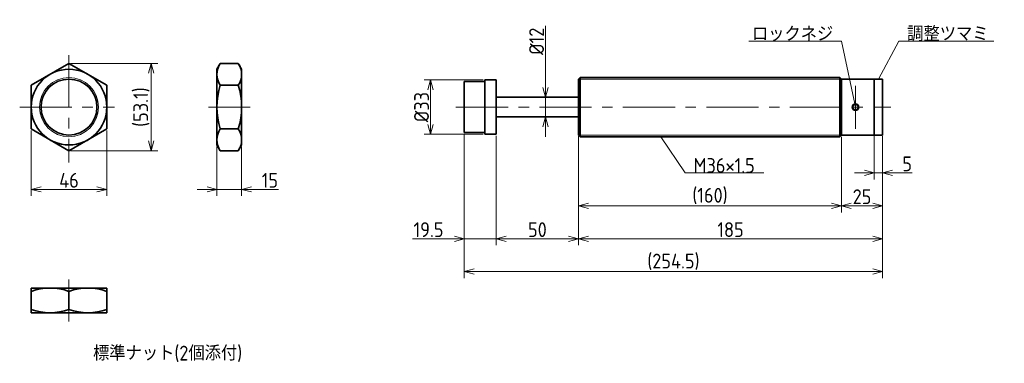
# Model space of a CAD drawing. Header units: millimetres. Extents: x -60 to 539, y 54 to 263.
import ezdxf

# ---------------------------------------------------------------- set-up
doc = ezdxf.new("R2010")
doc.units = ezdxf.units.MM
doc.header["$PDMODE"] = 3
doc.header["$PDSIZE"] = 2
doc.linetypes.add('CENTER', pattern=[50.8, 31.75, -6.35, 6.35, -6.35])
doc.layers.get('0').update_dxf_attribs({"plot": 0})
doc.layers.add('図形', color=7, linetype='Continuous', lineweight=35)
doc.layers.add('寸法・文字', color=3, linetype='Continuous', lineweight=18)
doc.layers.get('0').off()
doc.styles.add('Dimension', font='isocp.shx', dxfattribs={"bigfont": 'bigfont.shx'})
doc.dimstyles.new('DXF用', dxfattribs={"dimscale": 0, "dimtxt": 4.5, "dimasz": 3, "dimexe": 2, "dimexo": 0.5, "dimgap": 0.5, "dimtad": 1, "dimdec": 3, "dimdsep": 46, "dimtxsty": 'Dimension', "dimblk": 'OPEN30', "dimcen": 2.5, "dimclrd": 3, "dimclre": 3, "dimclrt": 3, "dimazin": 2, "dimtfac": 1, "dimtdec": 3, "dimtmove": 0, "dimatfit": 3, "dimldrblk": 'OPEN30', "dimfxl": 1, "dimlwd": 18, "dimlwe": 18, "dimarcsym": 0})
doc.dimstyles.new('DXF用-2', dxfattribs={"dimscale": 0, "dimtxt": 4.5, "dimasz": 3, "dimexe": 2, "dimexo": 0.5, "dimgap": 0.5, "dimtad": 1, "dimdec": 3, "dimdsep": 46, "dimtxsty": 'Dimension', "dimblk": 'OPEN30', "dimcen": 2.5, "dimclrd": 3, "dimclre": 3, "dimclrt": 3, "dimazin": 2, "dimtfac": 1, "dimtdec": 3, "dimtmove": 0, "dimatfit": 1, "dimldrblk": 'OPEN30', "dimfxl": 1, "dimlwd": 18, "dimlwe": 18, "dimarcsym": 0})

# ---------------------------------------------------------------- blocks, each defined once
blk = doc.blocks.new('_Open30')
at = {"color": 0, "linetype": 'ByBlock', "lineweight": -2}
for p, q in [((-1, 0.268), (0, 0)), ((0, 0), (-1, -0.268)), ((0, 0), (-1, 0))]:
    blk.add_line(p, q, dxfattribs=at)
blk = doc.blocks.new('*D2')
at = {"layer": 'Defpoints', "color": 0}
for p in [(-53, 196.72), (-7, 196.72), (-7, 160)]:
    blk.add_point(p, dxfattribs=at)
at = {"layer": '寸法・文字', "color": 3, "lineweight": 18}
for p, q in [((-53, 195.72), (-53, 156)), ((-7, 195.72), (-7, 156)), ((-47, 160), (-13, 160))]:
    blk.add_line(p, q, dxfattribs=at)
at = {"layer": '寸法・文字', "color": 3, "lineweight": 18, "xscale": 6, "yscale": 6, "zscale": 6, "rotation": 180}
blk.add_blockref('_Open30', (-53, 160), dxfattribs=at)
at = {"layer": '寸法・文字', "color": 3, "lineweight": 18, "xscale": 6, "yscale": 6, "zscale": 6}
blk.add_blockref('_Open30', (-7, 160), dxfattribs=at)
at = {"layer": '寸法・文字', "color": 3, "insert": (-30, 165.5), "char_height": 9, "attachment_point": 5, "style": 'Dimension'}
blk.add_mtext('46', dxfattribs=at)
blk = doc.blocks.new('*D3')
at = {"layer": 'Defpoints', "color": 0}
for p in [(-30, 236.56), (-30, 183.44), (20, 183.44)]:
    blk.add_point(p, dxfattribs=at)
at = {"layer": '寸法・文字', "color": 3, "lineweight": 18}
for p, q in [((-29, 236.56), (24, 236.56)), ((20, 230.56), (20, 189.44)), ((-29, 183.44), (24, 183.44))]:
    blk.add_line(p, q, dxfattribs=at)
at = {"layer": '寸法・文字', "color": 3, "lineweight": 18, "xscale": 6, "yscale": 6, "zscale": 6}
for p, rotation in [((20, 236.56), 90), ((20, 183.44), 270)]:
    blk.add_blockref('_Open30', p, dxfattribs=dict(at, rotation=rotation))
at = {"layer": '寸法・文字', "color": 3, "insert": (14.05, 210), "char_height": 9, "attachment_point": 5, "rotation": 90, "style": 'Dimension'}
blk.add_mtext('(53.1)', dxfattribs=at)
blk = doc.blocks.new('*D4')
at = {"layer": 'Defpoints', "color": 0}
for p in [(60, 187), (75, 187), (75, 160)]:
    blk.add_point(p, dxfattribs=at)
at = {"layer": '寸法・文字', "color": 3, "lineweight": 18}
for p, q in [((60, 186), (60, 156)), ((75, 186), (75, 156)), ((54, 160), (48, 160)), ((60, 160), (75, 160)), ((81, 160), (97.47, 160))]:
    blk.add_line(p, q, dxfattribs=at)
at = {"layer": '寸法・文字', "color": 3, "lineweight": 18, "xscale": 6, "yscale": 6, "zscale": 6}
blk.add_blockref('_Open30', (60, 160), dxfattribs=at)
at = {"layer": '寸法・文字', "color": 3, "lineweight": 18, "xscale": 6, "yscale": 6, "zscale": 6, "rotation": 180}
blk.add_blockref('_Open30', (75, 160), dxfattribs=at)
at = {"layer": '寸法・文字', "color": 3, "insert": (92.24, 165.5), "char_height": 9, "attachment_point": 5, "style": 'Dimension'}
blk.add_mtext('15', dxfattribs=at)
blk = doc.blocks.new('*D5')
at = {"layer": 'Defpoints', "color": 0}
for p in [(223, 226.5), (190, 193.5), (223, 193.5)]:
    blk.add_point(p, dxfattribs=at)
at = {"layer": '寸法・文字', "color": 3, "lineweight": 18}
for p, q in [((222, 226.5), (186, 226.5)), ((190, 220.5), (190, 199.5)), ((222, 193.5), (186, 193.5))]:
    blk.add_line(p, q, dxfattribs=at)
at = {"layer": '寸法・文字', "color": 3, "lineweight": 18, "xscale": 6, "yscale": 6, "zscale": 6}
for p, rotation in [((190, 226.5), 90), ((190, 193.5), 270)]:
    blk.add_blockref('_Open30', p, dxfattribs=dict(at, rotation=rotation))
at = {"layer": '寸法・文字', "color": 3, "insert": (184.5, 210), "char_height": 9, "attachment_point": 5, "rotation": 90, "style": 'Dimension'}
blk.add_mtext('%%c33', dxfattribs=at)
blk = doc.blocks.new('*D6')
at = {"layer": 'Defpoints', "color": 0}
for p in [(460, 193.33), (465, 193.33), (460, 170)]:
    blk.add_point(p, dxfattribs=at)
at = {"layer": '寸法・文字', "color": 3, "lineweight": 18}
for p, q in [((460, 192.33), (460, 166)), ((465, 192.33), (465, 166)), ((454, 170), (448, 170)), ((460, 170), (465, 170)), ((471, 170), (482.99, 170))]:
    blk.add_line(p, q, dxfattribs=at)
at = {"layer": '寸法・文字', "color": 3, "lineweight": 18, "xscale": 6, "yscale": 6, "zscale": 6}
blk.add_blockref('_Open30', (460, 170), dxfattribs=at)
at = {"layer": '寸法・文字', "color": 3, "lineweight": 18, "xscale": 6, "yscale": 6, "zscale": 6, "rotation": 180}
blk.add_blockref('_Open30', (465, 170), dxfattribs=at)
at = {"layer": '寸法・文字', "color": 3, "insert": (480, 175.5), "char_height": 9, "attachment_point": 5, "style": 'Dimension'}
blk.add_mtext('5', dxfattribs=at)
blk = doc.blocks.new('*D7')
at = {"layer": 'Defpoints', "color": 0}
for p in [(440, 193), (465, 193), (440, 150)]:
    blk.add_point(p, dxfattribs=at)
at = {"layer": '寸法・文字', "color": 3, "lineweight": 18}
for p, q in [((440, 192), (440, 146)), ((465, 192), (465, 146)), ((459, 150), (446, 150))]:
    blk.add_line(p, q, dxfattribs=at)
at = {"layer": '寸法・文字', "color": 3, "lineweight": 18, "xscale": 6, "yscale": 6, "zscale": 6, "rotation": 180}
blk.add_blockref('_Open30', (440, 150), dxfattribs=at)
at = {"layer": '寸法・文字', "color": 3, "lineweight": 18, "xscale": 6, "yscale": 6, "zscale": 6}
blk.add_blockref('_Open30', (465, 150), dxfattribs=at)
at = {"layer": '寸法・文字', "color": 3, "insert": (452.5, 155.5), "char_height": 9, "attachment_point": 5, "style": 'Dimension'}
blk.add_mtext('25', dxfattribs=at)
blk = doc.blocks.new('*D8')
at = {"layer": 'Defpoints', "color": 0}
for p in [(280, 193), (440, 193), (280, 150)]:
    blk.add_point(p, dxfattribs=at)
at = {"layer": '寸法・文字', "color": 3, "lineweight": 18}
for p, q in [((280, 192), (280, 146)), ((440, 192), (440, 146)), ((434, 150), (286, 150))]:
    blk.add_line(p, q, dxfattribs=at)
at = {"layer": '寸法・文字', "color": 3, "lineweight": 18, "xscale": 6, "yscale": 6, "zscale": 6, "rotation": 180}
blk.add_blockref('_Open30', (280, 150), dxfattribs=at)
at = {"layer": '寸法・文字', "color": 3, "lineweight": 18, "xscale": 6, "yscale": 6, "zscale": 6}
blk.add_blockref('_Open30', (440, 150), dxfattribs=at)
at = {"layer": '寸法・文字', "color": 3, "insert": (360, 155.95), "char_height": 9, "attachment_point": 5, "style": 'Dimension'}
blk.add_mtext('(160)', dxfattribs=at)
blk = doc.blocks.new('*D9')
at = {"layer": 'Defpoints', "color": 0}
for p in [(280, 193.33), (465, 193.33), (280, 130)]:
    blk.add_point(p, dxfattribs=at)
at = {"layer": '寸法・文字', "color": 3, "lineweight": 18}
for p, q in [((280, 192.33), (280, 126)), ((465, 192.33), (465, 126)), ((459, 130), (286, 130))]:
    blk.add_line(p, q, dxfattribs=at)
at = {"layer": '寸法・文字', "color": 3, "lineweight": 18, "xscale": 6, "yscale": 6, "zscale": 6, "rotation": 180}
blk.add_blockref('_Open30', (280, 130), dxfattribs=at)
at = {"layer": '寸法・文字', "color": 3, "lineweight": 18, "xscale": 6, "yscale": 6, "zscale": 6}
blk.add_blockref('_Open30', (465, 130), dxfattribs=at)
at = {"layer": '寸法・文字', "color": 3, "insert": (372.5, 135.5), "char_height": 9, "attachment_point": 5, "style": 'Dimension'}
blk.add_mtext('185', dxfattribs=at)
blk = doc.blocks.new('*D10')
at = {"layer": 'Defpoints', "color": 0}
for p in [(230, 193.33), (280, 193.33), (230, 130)]:
    blk.add_point(p, dxfattribs=at)
at = {"layer": '寸法・文字', "color": 3, "lineweight": 18}
for p, q in [((230, 192.33), (230, 126)), ((280, 192.33), (280, 126)), ((274, 130), (236, 130))]:
    blk.add_line(p, q, dxfattribs=at)
at = {"layer": '寸法・文字', "color": 3, "lineweight": 18, "xscale": 6, "yscale": 6, "zscale": 6, "rotation": 180}
blk.add_blockref('_Open30', (230, 130), dxfattribs=at)
at = {"layer": '寸法・文字', "color": 3, "lineweight": 18, "xscale": 6, "yscale": 6, "zscale": 6}
blk.add_blockref('_Open30', (280, 130), dxfattribs=at)
at = {"layer": '寸法・文字', "color": 3, "insert": (255, 135.5), "char_height": 9, "attachment_point": 5, "style": 'Dimension'}
blk.add_mtext('50', dxfattribs=at)
blk = doc.blocks.new('*D11')
at = {"layer": 'Defpoints', "color": 0}
for p in [(210.5, 194.5), (230, 193.5), (210.5, 130)]:
    blk.add_point(p, dxfattribs=at)
at = {"layer": '寸法・文字', "color": 3, "lineweight": 18}
for p, q in [((210.5, 193.5), (210.5, 126)), ((230, 192.5), (230, 126)), ((204.5, 130), (179, 130)), ((230, 130), (210.5, 130)), ((236, 130), (242, 130))]:
    blk.add_line(p, q, dxfattribs=at)
at = {"layer": '寸法・文字', "color": 3, "lineweight": 18, "xscale": 6, "yscale": 6, "zscale": 6}
blk.add_blockref('_Open30', (210.5, 130), dxfattribs=at)
at = {"layer": '寸法・文字', "color": 3, "lineweight": 18, "xscale": 6, "yscale": 6, "zscale": 6, "rotation": 180}
blk.add_blockref('_Open30', (230, 130), dxfattribs=at)
at = {"layer": '寸法・文字', "color": 3, "insert": (188.75, 135.5), "char_height": 9, "attachment_point": 5, "style": 'Dimension'}
blk.add_mtext('19.5', dxfattribs=at)
blk = doc.blocks.new('*D12')
at = {"layer": 'Defpoints', "color": 0}
for p in [(210.5, 194.5), (465, 193.33), (210.5, 110)]:
    blk.add_point(p, dxfattribs=at)
at = {"layer": '寸法・文字', "color": 3, "lineweight": 18}
for p, q in [((210.5, 193.5), (210.5, 106)), ((465, 192.33), (465, 106)), ((459, 110), (216.5, 110))]:
    blk.add_line(p, q, dxfattribs=at)
at = {"layer": '寸法・文字', "color": 3, "lineweight": 18, "xscale": 6, "yscale": 6, "zscale": 6, "rotation": 180}
blk.add_blockref('_Open30', (210.5, 110), dxfattribs=at)
at = {"layer": '寸法・文字', "color": 3, "lineweight": 18, "xscale": 6, "yscale": 6, "zscale": 6}
blk.add_blockref('_Open30', (465, 110), dxfattribs=at)
at = {"layer": '寸法・文字', "color": 3, "insert": (337.75, 115.95), "char_height": 9, "attachment_point": 5, "style": 'Dimension'}
blk.add_mtext('(254.5)', dxfattribs=at)
blk = doc.blocks.new('*D13')
at = {"layer": 'Defpoints', "color": 0}
for p in [(255, 216), (260, 216), (255, 204)]:
    blk.add_point(p, dxfattribs=at)
at = {"layer": '寸法・文字', "color": 3, "lineweight": 18}
for p, q in [((260, 222), (260, 259.37)), ((260, 204), (260, 216)), ((260, 198), (260, 192))]:
    blk.add_line(p, q, dxfattribs=at)
at = {"layer": '寸法・文字', "color": 3, "lineweight": 18, "xscale": 6, "yscale": 6, "zscale": 6}
for p, rotation in [((260, 216), 270), ((260, 204), 90)]:
    blk.add_blockref('_Open30', p, dxfattribs=dict(at, rotation=rotation))
at = {"layer": '寸法・文字', "color": 3, "insert": (254.5, 250), "char_height": 9, "attachment_point": 5, "rotation": 90, "style": 'Dimension'}
blk.add_mtext('%%c12', dxfattribs=at)

msp = doc.modelspace()

# ---------------------------------------------------------------- linework, layer by layer
at = {"layer": '図形', "color": 3, "linetype": 'CENTER', "lineweight": 18}
for p, q in [((-30, 241.5113), (-30, 176.3755)), ((448.5, 196.8785), (448.5, 222.8934)), ((-60, 210), (-2.2143, 210)), ((54.8099, 210), (80.3142, 210)), ((205.4384, 210), (470.1183, 210)), ((-30, 105.1901), (-30, 79.6858))]:
    msp.add_line(p, q, dxfattribs=at)
at = {"layer": '図形'}
for p, q in [((-30, 236.5581), (-53, 223.2791)), ((-7, 223.2791), (-30, 236.5581)), ((60, 233), (62.0543, 236.5581)), ((62.0543, 236.5581), (72.9457, 236.5581)), ((75, 233), (72.9457, 236.5581)), ((60, 233), (60, 187)), ((75, 233), (75, 187)), ((280, 227), (281, 228)), ((281, 228), (439, 228)), ((281, 192), (281, 228)), ((439, 192), (439, 228)), ((440, 227), (439, 228)), ((-53, 223.2791), (-53, 196.7209)), ((-7, 196.7209), (-7, 223.2791)), ((62.0543, 223.2791), (72.9457, 223.2791)), ((210.5, 194.5), (210.5, 225.5)), ((210.5, 225.5), (223, 225.5)), ((230, 226.5), (223, 226.5)), ((223, 193.5), (223, 226.5)), ((230, 193.5), (230, 226.5)), ((280, 193), (280, 227)), ((440, 227), (460, 227)), ((440, 193), (440, 227)), ((460, 193), (460, 227)), ((460, 227), (465, 227)), ((465, 193), (465, 227)), ((280, 216), (230, 216)), ((280, 204), (230, 204)), ((-53, 196.7209), (-30, 183.4419)), ((-30, 183.4419), (-7, 196.7209)), ((62.0543, 196.7209), (72.9457, 196.7209)), ((210.5, 194.5), (223, 194.5)), ((230, 193.5), (223, 193.5)), ((280, 193), (281, 192)), ((281, 192), (439, 192)), ((440, 193), (439, 192)), ((440, 193), (460, 193)), ((460, 193), (465, 193)), ((60, 187), (62.0543, 183.4419)), ((75, 187), (72.9457, 183.4419)), ((62.0543, 183.4419), (72.9457, 183.4419)), ((-7, 100), (-53, 100)), ((-53, 100), (-53, 85)), ((-30, 97.9457), (-30, 87.0543)), ((-7, 100), (-7, 85)), ((-7, 85), (-53, 85))]:
    msp.add_line(p, q, dxfattribs=at)
at = {"layer": '図形', "color": 3, "lineweight": 18}
for p, q in [((280, 227), (440, 227)), ((280, 193), (440, 193))]:
    msp.add_line(p, q, dxfattribs=at)
at = {"layer": '図形'}
for centre, radius in [((-30, 210), 23), ((-30, 210), 17), ((448.5, 210), 2)]:
    msp.add_circle(centre, radius, dxfattribs=at)
at = {"layer": '図形', "color": 3, "lineweight": 18}
for centre, radius in [((-30, 210), 18), ((448.5, 210), 1.5)]:
    msp.add_circle(centre, radius, dxfattribs=at)
at = {"layer": '図形'}
for centre, radius, start, end in [((71.7568, 229.9186), 11.7568, 145.6157524, 214.3842475), ((63.2432, 229.9186), 11.7568, 325.6157525, 34.3842476), ((103.9457, 210), 43.9457, 162.4120462, 197.5879538), ((31.0543, 210), 43.9457, 342.4120462, 17.5879538), ((71.7568, 190.0814), 11.7568, 145.6157525, 214.3842476), ((63.2432, 190.0814), 11.7568, 325.6157524, 34.3842475), ((-41.5, 66.7839), 33.2161, 69.7438424, 110.2561576), ((-18.5, 66.7839), 33.2161, 69.7438424, 110.2561576), ((-41.5, 118.2161), 33.2161, 249.7438424, 290.2561576), ((-18.5, 118.2161), 33.2161, 249.7438424, 290.2561576)]:
    msp.add_arc(centre, radius, start, end, dxfattribs=at)

# ---------------------------------------------------------------- texts
at = {"layer": '寸法・文字', "char_height": 9, "style": 'Dimension'}
for s, insert, attachment_point in [('ロックネジ', (435, 250), 9), ('調整ツマミ', (480, 250), 7), ('M36×1.5', (350, 170), 7)]:
    msp.add_mtext(s, dxfattribs=dict(at, insert=insert, attachment_point=attachment_point))
at = {"layer": '寸法・文字', "insert": (30, 60), "char_height": 9, "width": 185.9084, "attachment_point": 5, "style": 'Dimension'}
msp.add_mtext('標準ナット(2個添付)', dxfattribs=at)

# ---------------------------------------------------------------- dimensions: what is measured, and where the dimension line sits
at = {"layer": '寸法・文字'}
for base, p1, p2, text, dimstyle, override, picture, middle in [((260, 216), (255, 204), (255, 216), '%%c<>', 'DXF用-2', {"dimscale": 2, "dimse1": 1, "dimse2": 1}, '*D13', (260, 250)), ((20, 183.4419), (-30, 236.5581), (-30, 183.4419), '(<>)', 'DXF用', {"dimscale": 2, "dimdec": 1}, '*D3', (20, 210)), ((190, 193.5), (223, 226.5), (223, 193.5), '%%c<>', 'DXF用', {"dimscale": 2}, '*D5', (190, 210))]:
    dim = msp.add_linear_dim(base=base, p1=p1, p2=p2, angle=90, text=text, dimstyle=dimstyle, override=override, dxfattribs=at)
    dim.commit()
    dim.dimension.update_dxf_attribs({"geometry": picture, "text_midpoint": middle, "dimtype": 160})
for base, p1, p2, dimstyle, picture, middle in [((-7, 160), (-53, 196.7209), (-7, 196.7209), 'DXF用', '*D2', (-30, 160)), ((210.5, 130), (230, 193.5), (210.5, 194.5), 'DXF用-2', '*D11', (188.7479, 130)), ((230, 130), (280, 193.3261), (230, 193.3261), 'DXF用', '*D10', (255, 130)), ((280, 130), (465, 193.3261), (280, 193.3261), 'DXF用', '*D9', (372.5, 130)), ((440, 150), (465, 193), (440, 193), 'DXF用', '*D7', (452.5, 150)), ((460, 170), (465, 193.3261), (460, 193.3261), 'DXF用-2', '*D6', (480, 170)), ((75, 160), (60, 187), (75, 187), 'DXF用-2', '*D4', (92.2364, 160))]:
    dim = msp.add_linear_dim(base=base, p1=p1, p2=p2, dimstyle=dimstyle, override={"dimscale": 2}, dxfattribs=at)
    dim.commit()
    dim.dimension.update_dxf_attribs({"geometry": picture, "text_midpoint": middle, "dimtype": 160})
for base, p1, p2, picture, middle in [((210.5, 110), (465, 193.3261), (210.5, 194.5), '*D12', (337.75, 110)), ((280, 150), (440, 193), (280, 193), '*D8', (360, 150))]:
    dim = msp.add_linear_dim(base=base, p1=p1, p2=p2, text='(<>)', dimstyle='DXF用', override={"dimscale": 2}, dxfattribs=at)
    dim.commit()
    dim.dimension.update_dxf_attribs({"geometry": picture, "text_midpoint": middle, "dimtype": 160})

# ---------------------------------------------------------------- leaders
at = {"layer": '寸法・文字', "annotation_type": 0, "has_hookline": 1}
for points, hookline_direction, text_width in [([(448.0843, 211.9563), (440, 250), (435, 250)], 1, 51.45), ([(462.5, 227), (475, 250), (480, 250)], 0, 52.65), ([(330, 192), (345, 170), (350, 170)], 0, 42.6728)]:
    msp.add_leader(points, dimstyle='DXF用', override={"dimscale": 2, "dimgap": 0}, dxfattribs=dict(at, hookline_direction=hookline_direction, text_width=text_width))

doc.saveas('drawing.dxf')
